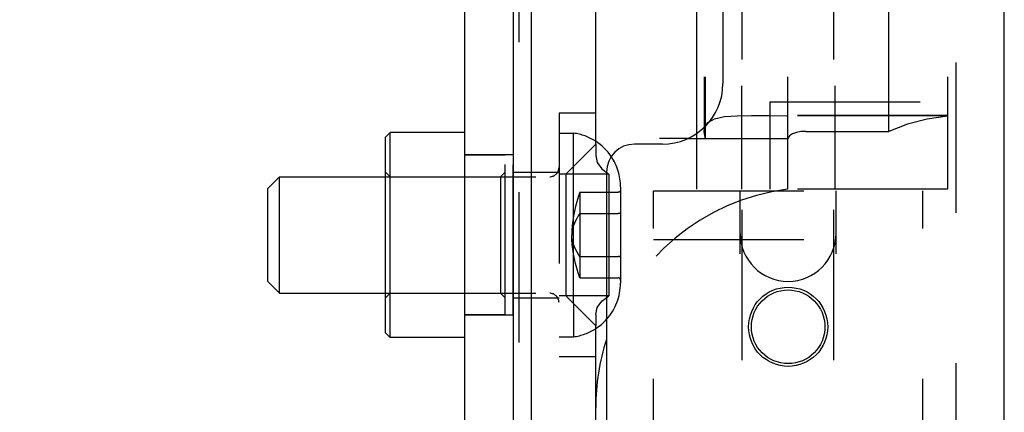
# Model space of a CAD drawing. Header units: inches. Extents: x 0 to 58.6, y -0.2 to 37.9.
# Tile 17 of 66: x 2.9 to 5, y 23.5 to 24.3. Entities that reach past the tile are written whole.
import ezdxf

# ---------------------------------------------------------------- set-up
doc = ezdxf.new("R2010")
doc.units = ezdxf.units.IN
doc.header["$LTSCALE"] = 3.224138
doc.header["$MEASUREMENT"] = 0
doc.linetypes.add('HIDDEN', pattern=[0.2, 0.1, -0.1])
doc.layers.get('0').update_dxf_attribs({"linetype": 'CONTINUOUS'})
doc.layers.add('DEFAULT_2', color=8, linetype='HIDDEN')
doc.layers.add('DIMENSIONS', color=7, linetype='CONTINUOUS')
doc.styles.get("Standard").update_dxf_attribs({"font": 'txt', "width": 0.8})
doc.dimstyles.new('DIMSTYLE_1', dxfattribs={"dimtxt": 0.293103, "dimasz": 0.344828, "dimexe": 0.18, "dimexo": 0.0625, "dimgap": 0.09, "dimtad": 0, "dimtih": 1, "dimtoh": 1, "dimzin": 4, "dimdsep": 46, "dimtxsty": 'Standard', "dimblk": '_FILLED', "dimblk1": '_FILLED', "dimblk2": '_FILLED', "dimcen": 0.09, "dimadec": 0, "dimazin": 0, "dimtfac": 1, "dimtofl": 0, "dimtmove": 0, "dimatfit": 3, "dimldrblk": '_FILLED', "dimfxl": 0, "dimtolj": 1, "dimtzin": 4, "dimarcsym": 0})

# ---------------------------------------------------------------- blocks, each defined once
blk = doc.blocks.new('_FILLED')
at = {"color": 0, "linetype": 'ByBlock'}
blk.add_solid([(0, 0), (-1, 0.2), (-1, -0.2)], dxfattribs=at)
blk = doc.blocks.new('*D')
at = {"layer": 'DIMENSIONS', "color": 2, "linetype": 'CONTINUOUS'}
for p, q in [((3.9355, 33.1052), (1.7352, 33.1052)), ((2.0456, 33.1052), (2.0456, 30.8022)), ((5.5048, 31.6165), (7.8884, 31.6165)), ((7.5781, 31.6165), (7.5781, 30.1263)), ((2.0456, 27.6052), (2.0456, 29.7763)), ((7.5781, 27.6052), (7.5781, 29.1004)), ((3.998, 27.6052), (1.7352, 27.6052)), ((4.9632, 27.6052), (7.8884, 27.6052)), ((5.2634, 25.8815), (5.2634, 26.6136)), ((35.3884, 26.024), (35.3884, 26.6136)), ((5.2634, 26.3032), (19.5931, 26.3032)), ((35.3884, 26.3032), (21.0587, 26.3032)), ((37.1399, 25.8866), (39.5081, 25.8866)), ((39.1977, 25.8866), (39.1977, 14.807)), ((36.9567, 25.0116), (38.2812, 25.0116)), ((37.9709, 25.0116), (37.9709, 16.3425)), ((37.9709, 4.7616), (37.9709, 14.877)), ((39.1977, 3.8866), (39.1977, 14.2208)), ((36.9567, 4.7616), (38.2812, 4.7616)), ((37.1936, 3.8866), (39.5081, 3.8866))]:
    blk.add_line(p, q, dxfattribs=at)
at = {"layer": 'DIMENSIONS', "color": 2, "linetype": 'CONTINUOUS', "xscale": 0.3448275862, "yscale": 0.3448275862, "zscale": 0.3448275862}
for p, rotation in [((2.0456, 33.1052), 90), ((7.5781, 31.6165), 90), ((2.0456, 27.6052), 270), ((7.5781, 27.6052), 270), ((5.2634, 26.3032), 180), ((39.1977, 25.8866), 90), ((37.9709, 25.0116), 90), ((37.9709, 4.7616), 270), ((39.1977, 3.8866), 270)]:
    blk.add_blockref('_FILLED', p, dxfattribs=dict(at, rotation=rotation))
blk.add_blockref('_FILLED', (35.3884, 26.3032), dxfattribs=at)
at = {"layer": 'DIMENSIONS', "color": 2, "linetype": 'CONTINUOUS', "width": 0.8}
for s, p in [('5.50', (1.5766, 30.3625)), ('REF.', (1.5766, 29.9229)), ('4.01', (7.1091, 29.6866)), ('REF.', (7.1091, 29.247)), ('30.13', (19.7397, 26.1567)), ('20.25', (37.3847, 15.9029)), ('REF.', (37.5019, 15.4632)), ('TYP.', (37.5019, 15.0236)), ('22.00', (38.6115, 14.3673))]:
    blk.add_text(s, height=0.2931, dxfattribs=at).set_placement(p)

msp = doc.modelspace()

# ---------------------------------------------------------------- linework, layer by layer
at = {"color": 7, "linetype": 'CONTINUOUS'}
for p, q in [((3.8098, 22.3174), (3.8098, 25.9459)), ((3.9532, 21.6868), (3.9532, 24.8364)), ((4.091, 24.0468), (4.091, 24.8364)), ((4.3075, 24.8364), (4.3075, 24.0698)), ((3.6398, 24.0621), (3.6498, 24.0721)), ((3.6498, 23.6321), (3.6498, 24.0721)), ((3.8098, 24.0721), (3.6498, 24.0721)), ((3.6398, 23.6421), (3.6398, 24.0621)), ((4.027, 23.9828), (4.091, 24.0468)), ((4.2882, 24.0588), (4.2277, 24.0588)), ((4.027, 23.9828), (4.027, 23.7214)), ((4.0432, 23.7053), (4.0432, 23.999)), ((3.3872, 23.9521), (3.4122, 23.9771)), ((3.4122, 23.7271), (3.4122, 23.9771)), ((3.4122, 23.9771), (3.6398, 23.9771)), ((3.3872, 23.7521), (3.3872, 23.9521)), ((3.3872, 23.7521), (3.4122, 23.7271)), ((3.4122, 23.7271), (3.6398, 23.7271)), ((4.027, 23.7214), (4.091, 23.6575)), ((3.6398, 23.6421), (3.6498, 23.6321)), ((4.091, 22.8657), (4.091, 23.6575)), ((3.8098, 23.6321), (3.6498, 23.6321))]:
    msp.add_line(p, q, dxfattribs=at)
at = {"color": 3, "linetype": 'CONTINUOUS'}
for p, q in [((3.9138, 25.9459), (3.9138, 22.3174)), ((4.9683, 4.2616), (4.9683, 25.5116)), ((4.3643, 24.7971), (4.3643, 24.1771)), ((4.2343, 24.0471), (4.1743, 24.0471)), ((4.1143, 23.9871), (4.1143, 22.5361))]:
    msp.add_line(p, q, dxfattribs=at)
at = {"color": 8, "linetype": 'HIDDEN'}
for p, q in [((3.8098, 23.6801), (3.8098, 24.0241)), ((3.9138, 24.0241), (3.8098, 24.0241)), ((3.9138, 23.6801), (3.8098, 23.6801))]:
    msp.add_line(p, q, dxfattribs=at)
at = {"linetype": 'HIDDEN'}
msp.add_line((3.9138, 23.6801), (3.9138, 24.0241), dxfattribs=at)
at = {"color": 3, "linetype": 'CONTINUOUS'}
msp.add_circle((4.5043, 23.6551), 0.085, dxfattribs=at)
at = {"color": 7, "linetype": 'CONTINUOUS'}
msp.add_circle((4.5043, 23.6551), 0.079, dxfattribs=at)
at = {"color": 3, "linetype": 'CONTINUOUS'}
for centre, radius, start, end in [((4.2343, 24.1771), 0.13, 270, 360), ((4.1743, 23.9871), 0.06, 90, 180)]:
    msp.add_arc(centre, radius, start, end, dxfattribs=at)
at = {"color": 7, "linetype": 'CONTINUOUS'}
for centre, radius, start, end in [((4.0279, 23.9553), 0.1164, 33.8839, 57.1479), ((4.0279, 23.749), 0.1164, 302.8521, 318.0268), ((4.5634, 23.482), 0.4724, 161.9925, 180)]:
    msp.add_arc(centre, radius, start, end, dxfattribs=at)
at = {"layer": 'DEFAULT_2', "color": 8, "linetype": 'HIDDEN'}
for p, q in [((4.8643, 25.5116), (4.8643, 4.2616)), ((4.4059, 21.6494), (4.4059, 25.354)), ((4.6028, 21.6494), (4.6028, 25.354)), ((3.9268, 21.6868), (3.9268, 25.2616)), ((4.3243, 24.8364), (4.3243, 24.074)), ((4.3261, 24.8364), (4.3261, 24.0588)), ((4.5026, 24.8364), (4.5026, 23.9506)), ((4.7209, 24.0745), (4.7209, 24.8364)), ((4.8469, 24.8364), (4.8469, 23.9506)), ((4.404, 24.8167), (4.404, 23.9506)), ((4.6047, 24.8167), (4.6047, 23.9506)), ((4.6697, 24.738), (4.6697, 24.1376)), ((4.4652, 24.1376), (4.4652, 23.9506)), ((4.4652, 24.1376), (4.8469, 24.1376)), ((4.0122, 24.1135), (4.0122, 23.5907)), ((4.091, 24.1135), (4.0122, 24.1135)), ((4.8469, 24.1084), (4.4254, 24.1084)), ((4.8469, 24.108), (4.5015, 24.108)), ((4.325, 24.0812), (4.3321, 24.0934)), ((4.0122, 24.0706), (4.0432, 24.0706)), ((4.0432, 23.999), (4.0432, 24.0706)), ((4.3075, 24.0698), (4.3075, 23.9506)), ((4.3243, 24.0745), (4.325, 24.0812)), ((4.3255, 24.0648), (4.3243, 24.0745)), ((4.542, 24.0745), (4.7209, 24.0745)), ((4.091, 24.0468), (4.091, 24.0226)), ((4.2882, 24.0588), (4.5034, 24.0588)), ((3.8968, 24.0236), (3.8098, 24.0236)), ((3.8968, 23.6806), (3.8968, 24.0236)), ((3.6498, 23.9771), (3.6398, 23.9871)), ((3.8868, 23.9771), (3.8968, 23.9871)), ((3.9138, 23.987), (4.0122, 23.987)), ((4.1191, 23.9828), (4.0122, 23.9828)), ((4.1041, 23.9942), (4.1191, 23.9828)), ((4.1191, 23.9828), (4.1191, 23.7214)), ((3.6398, 23.9771), (3.9922, 23.9771)), ((3.8868, 23.9771), (3.8868, 23.7271)), ((4.0572, 23.9438), (4.0572, 23.7605)), ((4.0572, 23.9438), (4.1395, 23.9438)), ((4.1442, 23.9553), (4.1442, 23.749)), ((4.2153, 22.5766), (4.2153, 23.9466)), ((4.2153, 23.9466), (4.7933, 23.9466)), ((4.8469, 23.9506), (4.3075, 23.9506)), ((4.4013, 23.8116), (4.4013, 23.9466)), ((4.6073, 23.8116), (4.6073, 23.9466)), ((4.7933, 22.5766), (4.7933, 23.9466)), ((4.0572, 23.8979), (4.1395, 23.8979)), ((4.2153, 23.8426), (4.7933, 23.8426)), ((4.0572, 23.8063), (4.1395, 23.8063)), ((4.0572, 23.7605), (4.1395, 23.7605)), ((3.6498, 23.7271), (3.6398, 23.7171)), ((3.6398, 23.7271), (3.9922, 23.7271)), ((3.8868, 23.7271), (3.8968, 23.7171)), ((3.9138, 23.7173), (4.0122, 23.7173)), ((4.1191, 23.7214), (4.0122, 23.7214)), ((4.0432, 23.7053), (4.0432, 23.6336)), ((4.1042, 23.7101), (4.1191, 23.7214)), ((3.8968, 23.6806), (3.8098, 23.6806)), ((4.091, 23.6817), (4.091, 23.6575)), ((4.0122, 23.6336), (4.0432, 23.6336)), ((4.091, 23.5907), (4.0122, 23.5907))]:
    msp.add_line(p, q, dxfattribs=at)
for points in [[(4.3321, 24.0934), (4.3464, 24.1014), (4.3677, 24.106), (4.3949, 24.108), (4.4253, 24.1084)], [(4.4253, 24.1084), (4.4629, 24.1082), (4.5015, 24.108)], [(4.8469, 24.107), (4.8032, 24.1007), (4.761, 24.0898), (4.7209, 24.0745)], [(4.3261, 24.0588), (4.326, 24.0609), (4.3258, 24.0629), (4.3255, 24.0648)], [(4.542, 24.0745), (4.5317, 24.0739), (4.522, 24.0721), (4.5136, 24.0689), (4.5072, 24.0645), (4.5034, 24.0588)], [(4.091, 24.0226), (4.0943, 24.0079), (4.1041, 23.9942)], [(4.0572, 23.9438), (4.0536, 23.9336), (4.0503, 23.9234), (4.0476, 23.9132), (4.0452, 23.903), (4.0433, 23.8929), (4.0418, 23.8827), (4.0407, 23.8725), (4.04, 23.8623), (4.0398, 23.8521)], [(4.1442, 23.9493), (4.1442, 23.9486), (4.1441, 23.9479), (4.1439, 23.9473), (4.1437, 23.9467), (4.1434, 23.9462), (4.1431, 23.9457), (4.1427, 23.9452), (4.1423, 23.9448), (4.1419, 23.9445), (4.1414, 23.9442), (4.1409, 23.944), (4.1404, 23.9439), (4.14, 23.9438), (4.1395, 23.9438)], [(4.0572, 23.8979), (4.0536, 23.8929), (4.0503, 23.8878), (4.0476, 23.8827), (4.0452, 23.8776), (4.0433, 23.8725), (4.0418, 23.8674), (4.0407, 23.8623), (4.04, 23.8572), (4.0398, 23.8521)], [(4.1442, 23.9007), (4.1442, 23.9004), (4.1441, 23.9), (4.1439, 23.8997), (4.1437, 23.8994), (4.1434, 23.8992), (4.1431, 23.8989), (4.1427, 23.8987), (4.1423, 23.8985), (4.1419, 23.8983), (4.1414, 23.8982), (4.1409, 23.8981), (4.1404, 23.898), (4.14, 23.898), (4.1395, 23.8979)], [(4.0572, 23.7605), (4.0536, 23.7707), (4.0503, 23.7809), (4.0476, 23.7911), (4.0452, 23.8012), (4.0433, 23.8114), (4.0418, 23.8216), (4.0407, 23.8318), (4.04, 23.842), (4.0398, 23.8521)], [(4.0572, 23.8063), (4.0536, 23.8114), (4.0503, 23.8165), (4.0476, 23.8216), (4.0452, 23.8267), (4.0433, 23.8318), (4.0418, 23.8369), (4.0407, 23.842), (4.04, 23.847), (4.0398, 23.8521)], [(4.1442, 23.8036), (4.1442, 23.8039), (4.1441, 23.8042), (4.1439, 23.8045), (4.1437, 23.8048), (4.1434, 23.8051), (4.1431, 23.8054), (4.1427, 23.8056), (4.1423, 23.8058), (4.1419, 23.806), (4.1414, 23.8061), (4.1409, 23.8062), (4.1404, 23.8063), (4.14, 23.8063), (4.1395, 23.8063)], [(4.1442, 23.755), (4.1442, 23.7557), (4.1441, 23.7563), (4.1439, 23.757), (4.1437, 23.7575), (4.1434, 23.7581), (4.1431, 23.7586), (4.1427, 23.759), (4.1423, 23.7594), (4.1419, 23.7598), (4.1414, 23.76), (4.1409, 23.7602), (4.1404, 23.7604), (4.14, 23.7605), (4.1395, 23.7605)], [(4.091, 23.6817), (4.0944, 23.6964), (4.1042, 23.7101)]]:
    msp.add_lwpolyline(points, dxfattribs=at)
for centre, radius, start, end in [((4.0279, 23.9553), 0.1164, 57.1479, 82.413), ((4.0279, 23.9553), 0.1164, 0, 33.8839), ((3.9922, 23.9971), 0.02, 270, 360), ((4.5634, 23.482), 0.4724, 97.3926, 161.9925), ((4.5043, 23.8556), 0.103, 180, 360), ((4.0279, 23.749), 0.1164, 318.0268, 360), ((3.9922, 23.7071), 0.02, 0, 90), ((4.0279, 23.749), 0.1164, 277.587, 302.8521)]:
    msp.add_arc(centre, radius, start, end, dxfattribs=at)

# ---------------------------------------------------------------- dimensions: what is measured, and where the dimension line sits
at = {"layer": 'DIMENSIONS', "color": 2, "linetype": 'CONTINUOUS'}
dim = msp.add_linear_dim(base=(39.1977, 25.8866), p1=(37.1936, 3.8866), p2=(37.1399, 25.8866), angle=90, dimstyle='DIMSTYLE_1', dxfattribs=at)
dim.commit()
dim.dimension.update_dxf_attribs({"geometry": '*D', "text_midpoint": (39.1977, 14.5139), "dimtype": 160})
dim = msp.add_linear_dim(base=(35.3883988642, 26.3032338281), p1=(5.2633988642, 25.881469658), p2=(35.3883988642, 26.6135786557), dimstyle='DIMSTYLE_1', dxfattribs=at)
dim.commit()
dim.dimension.update_dxf_attribs({"geometry": '*D', "text_midpoint": (20.3258988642, 26.3032338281), "dimtype": 160})
for base, p1, p2, angle, text, middle in [((7.5781, 27.6052), (5.5048, 31.6165), (4.9632, 27.6052), 270, '<>\\PREF.', (7.5781, 29.6133)), ((2.0456, 33.1052), (3.998, 27.6052), (3.9355, 33.1052), 90, '<>\\PREF.', (2.0456, 30.2892)), ((37.9709, 4.7616), (36.9567, 25.0116), (36.9567, 4.7616), 270, '<>\\PREF.\\PTYP.', (37.9709, 15.6098))]:
    dim = msp.add_linear_dim(base=base, p1=p1, p2=p2, angle=angle, text=text, dimstyle='DIMSTYLE_1', dxfattribs=at)
    dim.commit()
    dim.dimension.update_dxf_attribs({"geometry": '*D', "text_midpoint": middle, "dimtype": 160})

doc.saveas('drawing.dxf')
